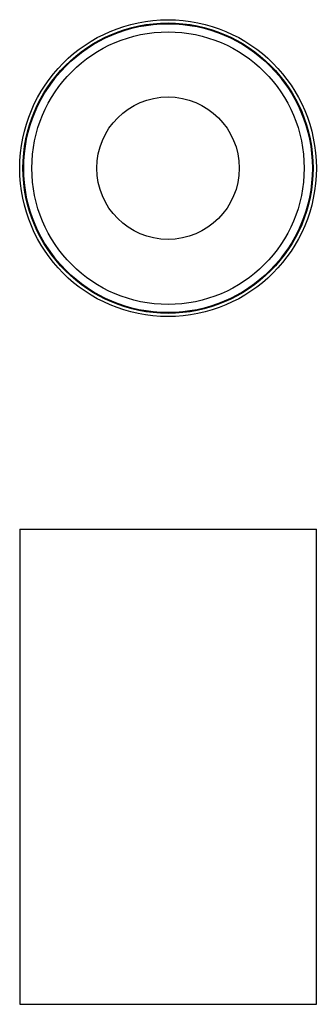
# Model space of a CAD drawing. Header units: millimetres. Extents: x 231 to 331, y 345 to 676.
import ezdxf

# ---------------------------------------------------------------- set-up
doc = ezdxf.new("R2010")
doc.units = ezdxf.units.MM
doc.header["$LTSCALE"] = 2

msp = doc.modelspace()

# ---------------------------------------------------------------- linework, layer by layer
at = {"color": 7, "linetype": 'Continuous', "lineweight": 25}
for p, q in [((279.18, 676.46), (279.13, 676.44)), ((279.14, 676.46), (279.14, 676.44)), ((279.18, 676.46), (282.4, 676.46)), ((282.44, 676.44), (282.4, 676.46)), ((282.44, 676.44), (282.44, 676.46)), ((230.79, 504.86), (230.79, 344.86)), ((230.79, 504.86), (330.79, 504.86)), ((330.79, 344.86), (330.79, 504.86)), ((230.79, 344.86), (330.79, 344.86))]:
    msp.add_line(p, q, dxfattribs=at)
for radius in [50, 48.9, 48.65, 45.9, 24]:
    msp.add_circle((280.79, 626.46), radius, dxfattribs=at)

doc.saveas('drawing.dxf')
